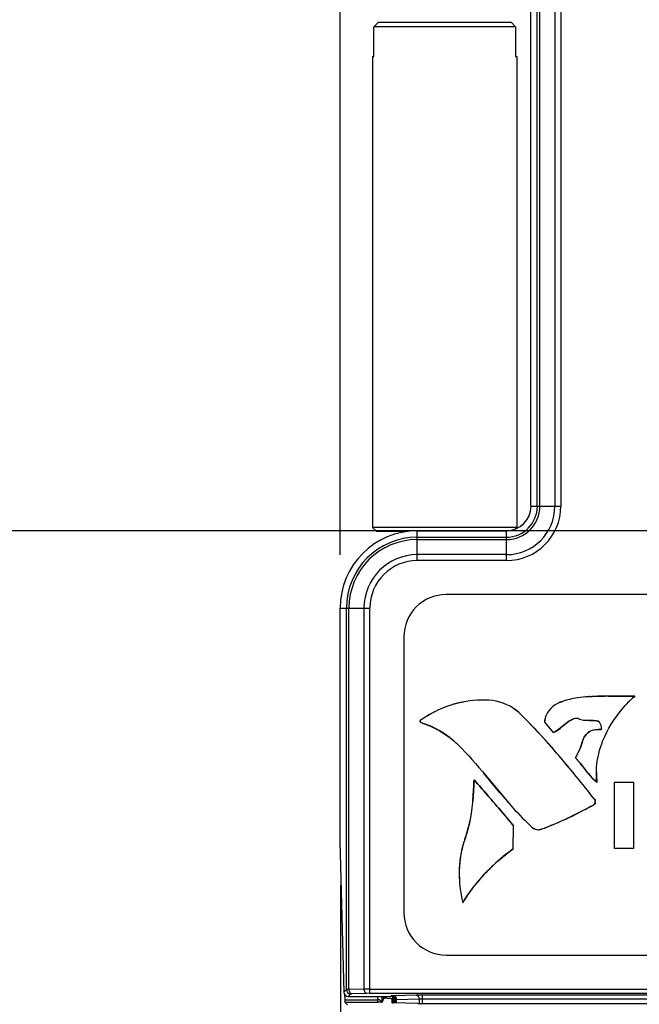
# Model space of a CAD drawing. Header units: inches. Extents: x 0 to 22, y 0 to 17.
# Tile 30 of 36: x 10.9 to 11.6, y 11.8 to 12.9. Entities that reach past the tile are written whole.
import ezdxf

# ---------------------------------------------------------------- set-up
doc = ezdxf.new("R2010")
doc.units = ezdxf.units.IN
doc.header["$LTSCALE"] = 1.21
doc.header["$MEASUREMENT"] = 0
doc.layers.get('0').update_dxf_attribs({"linetype": 'CONTINUOUS'})
doc.layers.add('DIMENSIONS', color=7, linetype='CONTINUOUS')
doc.styles.get("Standard").update_dxf_attribs({"font": 'txt', "width": 0.8})
doc.dimstyles.new('DIMSTYLE_1', dxfattribs={"dimtxt": 0.125, "dimasz": 0.18, "dimexe": 0.125, "dimexo": 0.0625, "dimgap": 0.0625, "dimtad": 0, "dimtih": 1, "dimtoh": 1, "dimzin": 4, "dimdsep": 46, "dimtxsty": 'STANDARD', "dimblk": '_FILLED', "dimblk1": '_FILLED', "dimblk2": '_FILLED', "dimcen": 0.09, "dimadec": 0, "dimazin": 0, "dimtp": 0.001, "dimtm": 0.001, "dimtfac": 1, "dimtofl": 0, "dimtmove": 0, "dimatfit": 3, "dimldrblk": '_FILLED', "dimfxl": 1, "dimtolj": 1, "dimtzin": 4, "dimarcsym": 0})

# ---------------------------------------------------------------- blocks, each defined once
blk = doc.blocks.new('_FILLED')
at = {"color": 0, "linetype": 'BYBLOCK'}
blk.add_solid([(0, 0), (-1, 0.1736), (-1, -0.1736)], dxfattribs=at)
blk = doc.blocks.new('*D7')
at = {"layer": 'DIMENSIONS', "color": 2, "linetype": 'CONTINUOUS'}
for p, q in [((13.242, 11.456), (13.242, 11.816)), ((11.5241, 11.456), (13.367, 11.456)), ((12.4406, 11.3108), (13.367, 11.3108)), ((13.242, 11.3108), (13.242, 10.9049)), ((13.242, 10.9049), (13.3595, 10.9049))]:
    blk.add_line(p, q, dxfattribs=at)
at = {"layer": 'DIMENSIONS', "color": 2, "linetype": 'CONTINUOUS', "xscale": 0.18, "yscale": 0.18, "zscale": 0.18}
for p, rotation in [((13.242, 11.456), 270), ((13.242, 11.3108), 90)]:
    blk.add_blockref('_FILLED', p, dxfattribs=dict(at, rotation=rotation))
at = {"layer": 'DIMENSIONS', "color": 2, "linetype": 'CONTINUOUS', "insert": (13.422, 10.9674), "char_height": 0.125, "width": 0.925, "attachment_point": 1, "line_spacing_factor": 0.9}
blk.add_mtext('.15{\\Ftxt.shx;\\W1.000000;\\H0.125000; }[3.7]', dxfattribs=at)
blk = doc.blocks.new('*D8')
at = {"layer": 'DIMENSIONS', "color": 2, "linetype": 'CONTINUOUS'}
for p, q in [((9.7624, 11.4658), (9.7624, 11.8258)), ((11.268, 11.4658), (9.6374, 11.4658)), ((11.5691, 11.2296), (9.6374, 11.2296)), ((9.7624, 11.2296), (9.7624, 10.8408)), ((9.7624, 10.8408), (9.6449, 10.8408))]:
    blk.add_line(p, q, dxfattribs=at)
at = {"layer": 'DIMENSIONS', "color": 2, "linetype": 'CONTINUOUS', "xscale": 0.18, "yscale": 0.18, "zscale": 0.18}
for p, rotation in [((9.7624, 11.4658), 270), ((9.7624, 11.2296), 90)]:
    blk.add_blockref('_FILLED', p, dxfattribs=dict(at, rotation=rotation))
at = {"layer": 'DIMENSIONS', "color": 2, "linetype": 'CONTINUOUS', "insert": (9.5824, 10.9033), "char_height": 0.125, "width": 0.725, "attachment_point": 3, "line_spacing_factor": 0.9}
blk.add_mtext('.24{\\Ftxt.shx;\\W1.000000;\\H0.125000; }[6]', dxfattribs=at)
blk = doc.blocks.new('*D10')
at = {"layer": 'DIMENSIONS', "color": 2, "linetype": 'CONTINUOUS'}
for p, q in [((12.2345, 12.3169), (10.3874, 12.3169)), ((10.5124, 12.3169), (10.5124, 12.0164)), ((10.5124, 11.4658), (10.5124, 11.7664)), ((11.268, 11.4658), (10.3874, 11.4658))]:
    blk.add_line(p, q, dxfattribs=at)
at = {"layer": 'DIMENSIONS', "color": 2, "linetype": 'CONTINUOUS', "xscale": 0.18, "yscale": 0.18, "zscale": 0.18}
for p, rotation in [((10.5124, 12.3169), 90), ((10.5124, 11.4658), 270)]:
    blk.add_blockref('_FILLED', p, dxfattribs=dict(at, rotation=rotation))
at = {"layer": 'DIMENSIONS', "color": 2, "linetype": 'CONTINUOUS', "insert": (10.5124, 11.9539), "char_height": 0.125, "width": 1.025, "attachment_point": 2, "line_spacing_factor": 0.9}
blk.add_mtext('.85{\\Ftxt.shx;\\W1.000000;\\H0.125000; }[21.6]', dxfattribs=at)
blk = doc.blocks.new('*D11')
at = {"layer": 'DIMENSIONS', "color": 2, "linetype": 'CONTINUOUS'}
for p, q in [((11.2624, 12.2883), (11.2624, 14.9435)), ((12.493, 12.2883), (12.493, 14.9435)), ((11.2624, 14.8185), (10.8853, 14.8185)), ((12.493, 14.8185), (12.853, 14.8185))]:
    blk.add_line(p, q, dxfattribs=at)
at = {"layer": 'DIMENSIONS', "color": 2, "linetype": 'CONTINUOUS', "xscale": 0.18, "yscale": 0.18, "zscale": 0.18}
blk.add_blockref('_FILLED', (11.2624, 14.8185), dxfattribs=at)
at = {"layer": 'DIMENSIONS', "color": 2, "linetype": 'CONTINUOUS', "xscale": 0.18, "yscale": 0.18, "zscale": 0.18, "rotation": 180}
blk.add_blockref('_FILLED', (12.493, 14.8185), dxfattribs=at)
at = {"layer": 'DIMENSIONS', "color": 2, "linetype": 'CONTINUOUS', "insert": (10.8228, 14.881), "char_height": 0.125, "width": 1.325, "attachment_point": 3, "line_spacing_factor": 0.9}
blk.add_mtext('(1.23{\\Ftxt.shx;\\W1.000000;\\H0.125000; }[31.3])', dxfattribs=at)

msp = doc.modelspace()

# ---------------------------------------------------------------- linework, layer by layer
at = {"color": 7, "linetype": 'CONTINUOUS'}
for p, q in [((11.4874, 12.3458), (11.4874, 13.4784)), ((11.4949, 12.3458), (11.4949, 13.4784)), ((11.4978, 12.3458), (11.4978, 13.4784)), ((11.5155, 13.4784), (11.5155, 12.3458)), ((11.5226, 13.4784), (11.5226, 12.3458)), ((11.3073, 12.9158), (11.3022, 12.9108)), ((11.4643, 12.9158), (11.3073, 12.9158)), ((11.4694, 12.9108), (11.4643, 12.9158)), ((11.3022, 12.8758), (11.3022, 12.9108)), ((11.4694, 12.9108), (11.3022, 12.9108)), ((11.4694, 12.9108), (11.4694, 12.8758)), ((11.3008, 12.8758), (11.3008, 12.3208)), ((11.3008, 12.8758), (11.3022, 12.8758)), ((11.4694, 12.8758), (11.4708, 12.8758)), ((11.4708, 12.8758), (11.4708, 12.3208)), ((11.4874, 12.3458), (11.5226, 12.3458)), ((11.3058, 12.3158), (11.3008, 12.3208)), ((11.4708, 12.3208), (11.3008, 12.3208)), ((11.3397, 12.3158), (11.3058, 12.3158)), ((11.3535, 12.2817), (11.3535, 12.3169)), ((11.3535, 12.3169), (11.4585, 12.3169)), ((11.4585, 12.2817), (11.4585, 12.3169)), ((11.4687, 12.3188), (11.4708, 12.3208)), ((11.3535, 12.3094), (11.4585, 12.3094)), ((11.3535, 12.3065), (11.4585, 12.3065)), ((11.4585, 12.2888), (11.3535, 12.2888)), ((11.4585, 12.2817), (11.3535, 12.2817)), ((12.3678, 12.2417), (11.3876, 12.2417)), ((11.2624, 11.9431), (11.2624, 12.2258)), ((11.2624, 12.2258), (11.2976, 12.2258)), ((11.2699, 11.7762), (11.2699, 12.2258)), ((11.2728, 11.7763), (11.2728, 12.2258)), ((11.2905, 12.2258), (11.2905, 11.7767)), ((11.2976, 11.7718), (11.2976, 12.2258)), ((11.3376, 12.1917), (11.3376, 11.8668)), ((11.5034, 12.0914), (11.5137, 12.0792)), ((11.6088, 12.0202), (11.5855, 12.0202)), ((11.5855, 12.0202), (11.5855, 11.9429)), ((11.6088, 11.9429), (11.6088, 12.0202)), ((11.4665, 11.9419), (11.4669, 11.9692)), ((11.5855, 11.9429), (11.6088, 11.9429)), ((11.2625, 11.936), (11.2668, 11.773)), ((11.2635, 11.5295), (11.2635, 11.899)), ((11.3876, 11.8168), (12.3678, 11.8168)), ((11.2699, 11.7762), (11.2668, 11.773)), ((11.2678, 11.7702), (11.2679, 11.7641)), ((11.2728, 11.7763), (11.2699, 11.7762)), ((11.2749, 11.7712), (11.2719, 11.7681)), ((11.2719, 11.7681), (11.3222, 11.7681)), ((11.2905, 11.7767), (11.2728, 11.7763)), ((11.2764, 11.7713), (11.2749, 11.7712)), ((11.2941, 11.7717), (11.2764, 11.7713)), ((11.2976, 11.7768), (11.2905, 11.7767)), ((11.2976, 11.7718), (11.2941, 11.7717)), ((11.2976, 11.7768), (12.4578, 11.7768)), ((11.2976, 11.7718), (12.4578, 11.7718)), ((11.307, 11.7641), (11.307, 11.7681)), ((11.312, 11.7615), (11.3121, 11.7681)), ((11.3136, 11.7662), (11.312, 11.7615)), ((11.3142, 11.7681), (11.3136, 11.7664)), ((11.3224, 11.7654), (11.3146, 11.766)), ((11.3149, 11.7681), (11.3149, 11.7662)), ((11.316, 11.7681), (11.3159, 11.7662)), ((11.3226, 11.7688), (11.3222, 11.7681)), ((11.3255, 11.7689), (11.3226, 11.7688)), ((11.3242, 11.7677), (11.3242, 11.7605)), ((11.3252, 11.7671), (11.3252, 11.7605)), ((11.3522, 11.7696), (11.3255, 11.7689)), ((11.3261, 11.7605), (11.3261, 11.7662)), ((11.3592, 11.7697), (11.3522, 11.7696)), ((12.3962, 11.7697), (11.3592, 11.7697)), ((11.3592, 11.7697), (11.3592, 11.7647)), ((11.2679, 11.7641), (11.307, 11.7641)), ((11.2713, 11.758), (11.2681, 11.7612)), ((11.2681, 11.7612), (11.3069, 11.7612)), ((11.3069, 11.7612), (11.307, 11.7641)), ((11.3118, 11.7614), (11.3069, 11.7612)), ((11.3235, 11.7653), (11.3235, 11.7605)), ((11.3541, 11.7596), (11.3249, 11.7604)), ((11.3272, 11.7632), (11.3276, 11.7638)), ((11.3272, 11.7632), (11.3272, 11.7612)), ((11.3272, 11.7612), (11.3272, 11.7604)), ((11.3291, 11.764), (11.3276, 11.7638)), ((11.3276, 11.7604), (11.3276, 11.7638)), ((11.3557, 11.7647), (11.3291, 11.764)), ((11.3291, 11.7603), (11.3291, 11.764)), ((11.3557, 11.7647), (11.3558, 11.7596)), ((11.3592, 11.7647), (11.3557, 11.7647)), ((11.3576, 11.7596), (12.3978, 11.7596)), ((12.3962, 11.7647), (11.3592, 11.7647)), ((11.3592, 11.7647), (11.3593, 11.7596))]:
    msp.add_line(p, q, dxfattribs=at)
at = {"color": 40, "linetype": 'CONTINUOUS'}
for p, q in [((11.52, 12.1142), (11.5244, 12.1158)), ((11.5521, 12.121), (11.5525, 12.1211)), ((11.5783, 12.122), (11.6099, 12.1221)), ((11.3567, 12.0922), (11.3566, 12.0927)), ((11.3568, 12.0918), (11.3567, 12.0922)), ((11.3573, 12.0911), (11.357, 12.0914)), ((11.3578, 12.0907), (11.3573, 12.0911)), ((11.5368, 12.095), (11.5343, 12.0938)), ((11.5394, 12.0957), (11.5373, 12.0952)), ((11.5403, 12.0958), (11.5394, 12.0957)), ((11.556, 12.0934), (11.5526, 12.0935)), ((11.5584, 12.0933), (11.556, 12.0934)), ((11.5678, 12.0917), (11.5666, 12.0924)), ((11.5204, 12.0829), (11.5188, 12.0817)), ((11.5238, 12.0857), (11.5204, 12.0829)), ((11.5262, 12.0878), (11.5238, 12.0857)), ((11.528, 12.0894), (11.5262, 12.0878)), ((11.5671, 12.0827), (11.5701, 12.0827)), ((11.5701, 12.0827), (11.5704, 12.0829)), ((11.5027, 12.0721), (11.503, 12.0717)), ((11.5462, 12.0625), (11.5482, 12.0688)), ((11.5125, 12.061), (11.5128, 12.0606)), ((11.5399, 12.0494), (11.5433, 12.056)), ((11.5433, 12.056), (11.5453, 12.0604)), ((11.5542, 12.0318), (11.5489, 12.0385)), ((11.4493, 12.0099), (11.4313, 12.0316)), ((11.5623, 12.0005), (11.5629, 11.9993)), ((11.5629, 11.9993), (11.563, 11.9987)), ((11.563, 11.9987), (11.5631, 11.9982)), ((11.4497, 11.9898), (11.4528, 11.9862)), ((11.4528, 11.9862), (11.4669, 11.9692)), ((11.4605, 11.9968), (11.4599, 11.9975)), ((11.5629, 11.9952), (11.5624, 11.9946)), ((11.563, 11.9955), (11.5629, 11.9952)), ((11.5631, 11.9963), (11.563, 11.9955)), ((11.5632, 11.9971), (11.5631, 11.9963)), ((11.4152, 11.9741), (11.4153, 11.9746)), ((11.5269, 11.9764), (11.5266, 11.9763)), ((11.5415, 11.9834), (11.5404, 11.9829)), ((11.4992, 11.965), (11.4971, 11.9645)), ((11.5202, 11.9734), (11.5197, 11.9732)), ((11.4433, 11.9229), (11.4429, 11.9225))]:
    msp.add_line(p, q, dxfattribs=at)
at = {"color": 7, "linetype": 'CONTINUOUS'}
for centre, radius, start, end in [((11.4585, 12.3458), 0.0641, 270, 360), ((11.4585, 12.3458), 0.0571, 270, 360), ((11.4585, 12.3458), 0.0394, 270, 360), ((11.4585, 12.3458), 0.0365, 270, 360), ((11.4585, 12.3458), 0.029, 270, 360), ((11.3535, 12.2258), 0.091, 90, 180), ((11.3535, 12.2258), 0.0835, 90, 180), ((11.3535, 12.2258), 0.0806, 90, 180), ((11.3535, 12.2258), 0.0629, 90, 180), ((11.3535, 12.2258), 0.0559, 90, 180), ((11.3876, 12.1917), 0.05, 90, 180), ((11.3876, 11.8668), 0.05, 180, 270), ((11.2749, 11.7762), 0.005, 180.0439, 269.9561), ((11.3222, 11.7632), 0.00493, 61.6919, 89.9736), ((11.3216, 11.763), 0.00557, 3.9661, 9.5996), ((11.3222, 11.7631), 0.00494, 1.022, 4.0193)]:
    msp.add_arc(centre, radius, start, end, dxfattribs=at)
at = {"color": 40, "linetype": 'CONTINUOUS'}
for centre, radius, start, end in [((11.4262, 12.0082), 0.1084, 102.7993, 103.8935), ((11.4256, 12.0111), 0.1054, 100.3857, 102.8054), ((11.4527, 11.862), 0.257, 99.8757, 100.3342), ((11.5688, 11.9298), 0.192, 93.5906, 94.8795), ((11.5859, 11.3287), 0.7934, 90.5549, 90.8259), ((11.7119, 12.0081), 0.153, 131.818, 137.4623), ((11.4358, 11.9832), 0.1353, 117.2102, 119.9157), ((11.4284, 12.0006), 0.1163, 106.5733, 108.9234), ((11.4275, 12.0034), 0.1134, 105.7367, 106.5668), ((11.4269, 12.0057), 0.111, 103.8965, 105.7403), ((11.3593, 12.0928), 0.00264, 202.2226, 211.7625), ((11.4867, 11.9028), 0.2305, 123.6945, 124.2708), ((11.3258, 11.9879), 0.1077, 66.6999, 72.7359), ((11.4685, 11.9302), 0.1976, 122.6437, 123.7037), ((11.4571, 11.9479), 0.1766, 122.1795, 122.6306), ((11.4447, 11.9679), 0.153, 119.954, 122.218), ((11.5253, 12.0902), 0.022, 166.116, 176.7017), ((11.5433, 12.0783), 0.0178, 109.4998, 111.2259), ((11.5552, 12.1394), 0.046, 265.2623, 266.7191), ((11.5559, 12), 0.0933, 87.83, 88.4804), ((11.3249, 11.9856), 0.1102, 63.7553, 66.7167), ((11.325, 11.9858), 0.1099, 54.7391, 63.7707), ((11.5692, 12.0412), 0.0634, 129.6805, 130.5089), ((11.3271, 11.9887), 0.1063, 51.8511, 54.7162), ((11.328, 11.99), 0.1048, 51.3226, 51.8455), ((11.329, 11.9912), 0.1032, 48.7608, 51.3279), ((11.3301, 11.9925), 0.1015, 48.2612, 48.7552), ((11.3314, 11.9939), 0.0995, 45.4229, 48.2689), ((10.8875, 11.5137), 0.8307, 41.2109, 42.193), ((11.5678, 12.0636), 0.0203, 158.5031, 165.1328), ((10.6929, 11.3445), 1.0886, 39.5543, 41.1347), ((11.4763, 12.0901), 0.0751, 336.6894, 338.4107), ((19.2241, 18.8177), 10.347, 221.0446, 221.18514), ((11.6524, 12.1113), 0.1264, 219.0038, 220.8747), ((11.6487, 12.0311), 0.0842, 179.2976, 187.3274), ((12.3022, 12.7216), 1.1108, 219.8428, 220.1047), ((11.1119, 12.0276), 0.3083, 354.4468, 354.6267), ((11.0969, 12.029), 0.3233, 354.6282, 354.9778), ((9.3365, 10.1697), 2.789, 40.8594, 41.1326), ((12.0124, 12.4771), 0.7316, 220.0772, 220.958), ((10.1506, 10.8745), 1.7121, 40.6473, 40.8434), ((11.3399, 12.385), 0.4493, 296.6548, 299.6778), ((11.3546, 12.3549), 0.4158, 293.4742, 294.4311), ((11.3513, 12.3621), 0.4238, 294.4887, 295.4178), ((11.3494, 12.3661), 0.4282, 295.4165, 295.5978), ((11.3475, 12.3699), 0.4325, 295.599, 296.4908), ((11.2574, 12.0069), 0.1612, 343.0809, 348.2611), ((11.4963, 11.9741), 0.00961, 267.7654, 274.8193), ((11.3641, 12.3315), 0.3906, 290.2224, 291.0972), ((11.3625, 12.3357), 0.3951, 291.0962, 291.4313), ((11.361, 12.3397), 0.3994, 291.4321, 292.2197), ((11.3594, 12.3436), 0.4035, 292.2188, 292.5251), ((11.3577, 12.3477), 0.4081, 292.5261, 293.3942), ((11.5056, 11.9189), 0.1021, 160.3789, 163.6522), ((11.2668, 12.0042), 0.1515, 340.315, 343.0387), ((11.5165, 11.916), 0.1134, 167.4902, 168.8714), ((11.513, 11.9168), 0.1099, 165.2673, 167.4945), ((11.5095, 11.9177), 0.1063, 163.6418, 165.2637), ((11.5976, 11.7578), 0.226, 125.4453, 133.0673), ((11.5328, 11.9136), 0.13, 172.0343, 179.0665), ((11.5212, 11.9151), 0.1182, 168.8833, 171.9704), ((11.5948, 11.7608), 0.2219, 133.2097, 135.7442), ((11.5417, 11.9133), 0.1388, 178.9945, 179.4741), ((11.5459, 11.9133), 0.1431, 179.4877, 182.6815), ((11.5898, 11.7656), 0.215, 135.7272, 140.9585), ((11.5804, 11.7731), 0.2029, 143.2211, 143.8381), ((11.5832, 11.771), 0.2065, 140.9769, 143.2164), ((11.5713, 11.7794), 0.1919, 146.5601, 148.9021), ((11.5747, 11.7772), 0.1959, 145.8702, 146.5657), ((11.5776, 11.7752), 0.1995, 143.8341, 145.8662)]:
    msp.add_arc(centre, radius, start, end, dxfattribs=at)
at = {"color": 7, "linetype": 'CONTINUOUS'}
for centre, major_axis, ratio, start_param, end_param in [((11.2627, 11.9431), (0, 0.01), 0.026186, -4.712389, -3.926991), ((11.2718, 11.773), (0.00467, -0.00186), 0.964575, -2.748722, -1.178611), ((11.3336, 11.7662), (0.02, 0), 0.026186, 3.132866, 3.463319), ((11.2681, 11.7712), (0, 0.01), 0.026186, -3.926991, -3.167773), ((11.307, 11.7615), (0.005, 0), 0.038026, -0.257618, -0.012683), ((11.3035, 11.7653), (0.02, 0), 0.026186, 0, 0.321726), ((11.3285, 11.7605), (0.005, 0), 0.026199, 3.141592, 3.926737), ((11.3577, 11.7597), (0.005, 0), 0.026201, -2.356384, -1.571112)]:
    msp.add_ellipse(centre, major_axis=major_axis, ratio=ratio, start_param=start_param, end_param=end_param, dxfattribs=at)
for points, knots in [([(11.4066, 12.1149), (11.3933, 12.1124), (11.376, 12.1057), (11.3608, 12.0959), (11.357, 12.0933)], [0, 0, 0, 0, 0.743895, 1, 1, 1, 1]), ([(11.4732, 12.1025), (11.465, 12.1104), (11.4416, 12.1197), (11.4182, 12.117), (11.4066, 12.1149)], [0, 0, 0, 0, 0.489624, 1, 1, 1, 1]), ([(11.5244, 12.1158), (11.5164, 12.1136), (11.5064, 12.1052), (11.5036, 12.0943), (11.5034, 12.0914)], [0, 0, 0, 0, 0.743545, 1, 1, 1, 1]), ([(11.6099, 12.1221), (11.5964, 12.122), (11.5738, 12.1223), (11.545, 12.121), (11.5302, 12.1175), (11.5244, 12.1158)], [0, 0, 0, 0, 0.470991, 0.788766, 1, 1, 1, 1]), ([(11.5652, 12.0203), (11.564, 12.0298), (11.5658, 12.0683), (11.5887, 12.1032), (11.6099, 12.1221)], [0, 0, 0, 0, 0.250529, 1, 1, 1, 1]), ([(11.5623, 12.0005), (11.5552, 12.0095), (11.527, 12.0448), (11.4974, 12.0792), (11.4732, 12.1025)], [0, 0, 0, 0, 0.254032, 1, 1, 1, 1]), ([(11.543, 12.0955), (11.5451, 12.0947), (11.5528, 12.0927), (11.5611, 12.0939), (11.5666, 12.0924)], [0, 0, 0, 0, 0.278322, 1, 1, 1, 1]), ([(11.5666, 12.0924), (11.5685, 12.0918), (11.5698, 12.0876), (11.5701, 12.0852), (11.5706, 12.0827), (11.5701, 12.0827)], [0, 0, 0, 0, 0.567655, 0.867927, 1, 1, 1, 1]), ([(11.5701, 12.0827), (11.5655, 12.0828), (11.5553, 12.0823), (11.5494, 12.0733), (11.5482, 12.0688)], [0, 0, 0, 0, 0.499347, 1, 1, 1, 1]), ([(11.4013, 12.0648), (11.4246, 12.0419), (11.4504, 12.0061), (11.4809, 11.9747), (11.489, 11.9672)], [0, 0, 0, 0, 0.74805, 1, 1, 1, 1]), ([(11.4204, 12.0234), (11.4196, 12.0057), (11.4181, 11.9817), (11.4114, 11.9588), (11.4094, 11.9531)], [0, 0, 0, 0, 0.745953, 1, 1, 1, 1]), ([(11.4669, 11.9692), (11.4632, 11.9737), (11.448, 11.992), (11.4322, 12.0098), (11.4204, 12.0234)], [0, 0, 0, 0, 0.243704, 1, 1, 1, 1]), ([(11.5624, 11.9946), (11.5632, 11.995), (11.5632, 11.9976), (11.563, 11.9996), (11.5623, 12.0005)], [0, 0, 0, 0, 0.447848, 1, 1, 1, 1]), ([(11.2728, 11.7763), (11.2728, 11.7759), (11.2729, 11.7753), (11.2732, 11.7741), (11.2737, 11.773), (11.2744, 11.7721), (11.275, 11.7717), (11.2757, 11.7713), (11.2761, 11.7713), (11.2764, 11.7713)], [0, 0, 0, 0, 0.143679, 0.286042, 0.552936, 0.675232, 0.789661, 0.897335, 1, 1, 1, 1]), ([(11.2905, 11.7767), (11.2905, 11.7764), (11.2906, 11.7758), (11.2909, 11.7746), (11.2914, 11.7735), (11.2921, 11.7726), (11.2927, 11.7721), (11.2934, 11.7718), (11.2938, 11.7717), (11.2941, 11.7717)], [0, 0, 0, 0, 0.143678, 0.28604, 0.552932, 0.675228, 0.789657, 0.897333, 1, 1, 1, 1]), ([(11.3226, 11.7688), (11.323, 11.7688), (11.3237, 11.7687), (11.3247, 11.7683), (11.3256, 11.7678), (11.3262, 11.7673), (11.3264, 11.767)], [0, 0, 0, 0, 0.248901, 0.499678, 0.750069, 1, 1, 1, 1]), ([(11.3271, 11.764), (11.327, 11.7643), (11.3268, 11.7651), (11.3263, 11.7661), (11.3255, 11.7669), (11.3249, 11.7674), (11.3245, 11.7676)], [0, 0, 0, 0, 0.251893, 0.499282, 0.748088, 1, 1, 1, 1]), ([(11.3255, 11.7689), (11.3257, 11.7689), (11.3262, 11.7689), (11.3269, 11.7686), (11.3275, 11.7681), (11.3282, 11.7672), (11.3287, 11.7661), (11.329, 11.7649), (11.329, 11.7643), (11.3291, 11.764)], [0, 0, 0, 0, 0.102735, 0.210447, 0.324873, 0.447131, 0.713921, 0.856266, 1, 1, 1, 1]), ([(11.3264, 11.767), (11.3266, 11.7668), (11.3269, 11.7663), (11.3274, 11.7652), (11.3276, 11.7644), (11.3276, 11.7638)], [0, 0, 0, 0, 0.250611, 0.501853, 1, 1, 1, 1]), ([(11.3522, 11.7696), (11.3524, 11.7696), (11.3529, 11.7696), (11.3535, 11.7693), (11.3541, 11.7688), (11.3549, 11.7679), (11.3554, 11.7668), (11.3556, 11.7656), (11.3557, 11.765), (11.3557, 11.7647)], [0, 0, 0, 0, 0.102735, 0.210446, 0.324873, 0.447131, 0.71392, 0.856266, 1, 1, 1, 1]), ([(11.3118, 11.7614), (11.3117, 11.7618), (11.3112, 11.7626), (11.3101, 11.7634), (11.3086, 11.764), (11.3075, 11.7641), (11.307, 11.7641)], [0, 0, 0, 0, 0.214666, 0.455493, 0.720893, 1, 1, 1, 1])]:
    msp.add_open_spline(points, degree=3, knots=knots, dxfattribs=at)
at = {"color": 40, "linetype": 'CONTINUOUS'}
for points, knots in [([(11.5568, 12.1214), (11.561, 12.1217), (11.5669, 12.1219), (11.5728, 12.122), (11.5745, 12.122)], [0, 0, 0, 0, 0.711075, 1, 1, 1, 1]), ([(11.549, 12.071), (11.5504, 12.0747), (11.5555, 12.0814), (11.5633, 12.0826), (11.5671, 12.0827)], [0, 0, 0, 0, 0.515841, 1, 1, 1, 1])]:
    msp.add_open_spline(points, degree=3, knots=knots, dxfattribs=at)
for points in [[(11.4674, 12.1072), (11.4694, 12.1058), (11.4714, 12.1043), (11.4732, 12.1025)], [(11.4732, 12.1025), (11.4833, 12.0927), (11.4931, 12.0825), (11.5027, 12.0721)], [(11.5343, 12.0938), (11.5323, 12.0928), (11.5305, 12.0915), (11.5287, 12.09)], [(11.543, 12.0955), (11.5421, 12.0958), (11.5412, 12.0959), (11.5403, 12.0958)], [(11.5666, 12.0924), (11.5643, 12.093), (11.5618, 12.0932), (11.5594, 12.0933)], [(11.5188, 12.0817), (11.5172, 12.0807), (11.5155, 12.0798), (11.5137, 12.0792)], [(11.5489, 12.0385), (11.546, 12.0422), (11.5431, 12.0459), (11.5399, 12.0494)], [(11.419, 12.0007), (11.4197, 12.0082), (11.4201, 12.0158), (11.4204, 12.0234)], [(11.5652, 12.0203), (11.5621, 12.0228), (11.5594, 12.0256), (11.5568, 12.0286)], [(11.4923, 11.9653), (11.4911, 11.9658), (11.4899, 11.9664), (11.489, 11.9672)]]:
    msp.add_open_spline(points, degree=3, dxfattribs=at)
at = {"color": 7, "linetype": 'CONTINUOUS'}
for points in [[(11.357, 12.0933), (11.3562, 12.0928), (11.3569, 12.091), (11.3578, 12.0907)], [(11.3578, 12.0907), (11.3739, 12.0857), (11.3893, 12.0767), (11.4013, 12.0648)], [(11.5137, 12.0792), (11.5217, 12.0817), (11.5268, 12.09), (11.5343, 12.0938)], [(11.5343, 12.0938), (11.5369, 12.0952), (11.5402, 12.0965), (11.543, 12.0955)], [(11.5482, 12.0688), (11.5465, 12.062), (11.5431, 12.0556), (11.5399, 12.0494)], [(11.5399, 12.0494), (11.5486, 12.04), (11.5552, 12.0285), (11.5652, 12.0203)], [(11.4992, 11.965), (11.521, 11.973), (11.5422, 11.9831), (11.5624, 11.9946)], [(11.489, 11.9672), (11.4916, 11.9649), (11.4959, 11.9638), (11.4992, 11.965)], [(11.4094, 11.9531), (11.401, 11.9297), (11.4013, 11.9027), (11.407, 11.8785)], [(11.407, 11.8785), (11.422, 11.9033), (11.4429, 11.9251), (11.4665, 11.9419)]]:
    msp.add_open_spline(points, degree=3, dxfattribs=at)

# ---------------------------------------------------------------- dimensions: what is measured, and where the dimension line sits
at = {"layer": 'DIMENSIONS', "color": 2, "linetype": 'CONTINUOUS'}
dim = msp.add_linear_dim(base=(12.493, 14.8185), p1=(11.2624, 12.2258), p2=(12.493, 12.2258), text='(<>)', dimstyle='DIMSTYLE_1', dxfattribs=at)
dim.commit()
dim.dimension.update_dxf_attribs({"geometry": '*D11', "text_midpoint": (10.1603, 14.8185), "dimtype": 160})
for base, p1, p2, angle, picture, middle in [((10.5124, 11.4658), (12.297, 12.3169), (11.3305, 11.4658), 270, '*D10', (10.5124, 11.8914)), ((9.7624, 11.4658), (11.6316, 11.2296), (11.3305, 11.4658), 90, '*D8', (9.2199, 10.8408)), ((13.242, 11.456), (12.3781, 11.3108), (11.4616, 11.456), 90, '*D7', (13.8845, 10.9049))]:
    dim = msp.add_linear_dim(base=base, p1=p1, p2=p2, angle=angle, dimstyle='DIMSTYLE_1', dxfattribs=at)
    dim.commit()
    dim.dimension.update_dxf_attribs({"geometry": picture, "text_midpoint": middle, "dimtype": 160})

doc.saveas('drawing.dxf')
